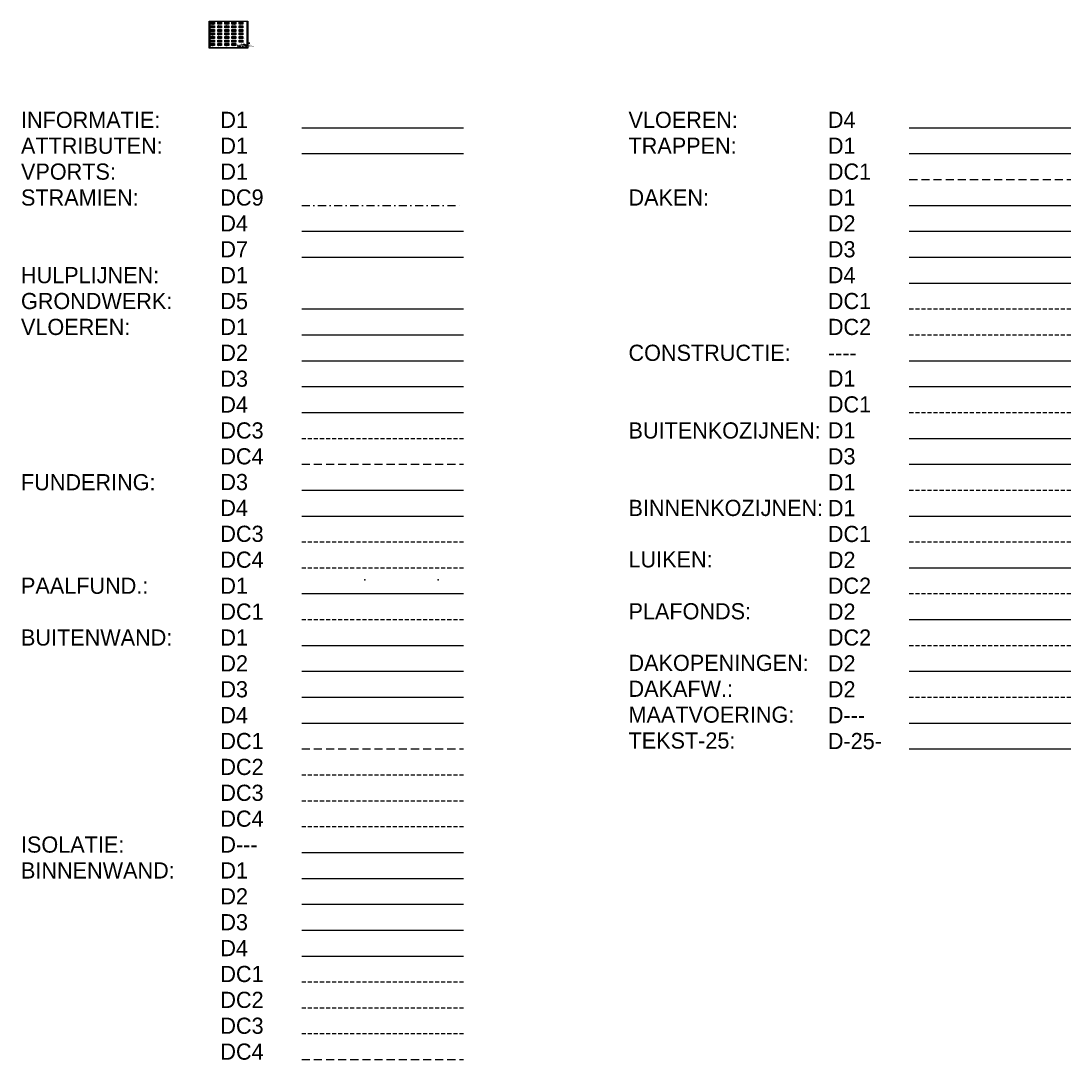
# Model space of a CAD drawing. Extents: x 0 to 317513, y 0 to 193913.
# Tile 69 of 69: x 293398 to 309632, y 90369 to 106426. Entities that reach past the tile are written whole.
import ezdxf

# ---------------------------------------------------------------- set-up
doc = ezdxf.new("R2010")
doc.units = 0
doc.header["$LTSCALE"] = 20
doc.header["$MEASUREMENT"] = 0
doc.header["$PDSIZE"] = -1
for name, pattern in [('DASHDOT', [25, 12.5, -6.25, 0, -6.25]), ('DASHDOT2', [12.5, 6.25, -3.125, 0, -3.125]), ('DD1', [2.66667, 1.66667, -0.5, 0, -0.5]), ('HIDDEN', [9.375, 6.25, -3.125]), ('HIDDEN2', [4.6875, 3.125, -1.5625])]:
    doc.linetypes.add(name, pattern=pattern)
doc.layers.get('0').update_dxf_attribs({"linetype": 'CONTINUOUS'})
for name, color, linetype in [('A--I01D1_INFO', 1, 'CONTINUOUS'), ('A--L$1A-_RASTER_NR_01', 13, 'CONTINUOUS'), ('A--L$1A-_RASTER_NR_02', 21, 'CONTINUOUS'), ('A--L$1A-_RASTER_NR_03', 31, 'CONTINUOUS'), ('A--L$1A-_RASTER_NR_04', 45, 'CONTINUOUS'), ('A--L$1A-_RASTER_NR_05', 53, 'CONTINUOUS'), ('A--L$1A-_RASTER_NR_06', 81, 'CONTINUOUS'), ('A--L$1A-_RASTER_NR_07', 111, 'CONTINUOUS'), ('A--L$1A-_RASTER_NR_08', 131, 'CONTINUOUS'), ('A--L$1A-_RASTER_NR_09', 141, 'CONTINUOUS'), ('A--L$1A-_RASTER_NR_10', 171, 'CONTINUOUS'), ('A--L$1A-_RASTER_NR_11', 191, 'CONTINUOUS'), ('A--L$1A-_RASTER_NR_12', 211, 'CONTINUOUS'), ('A--L$1A-_RASTER_NR_13', 231, 'CONTINUOUS'), ('A--L$1A-_RASTER_NR_14', 241, 'CONTINUOUS'), ('A--L$1A-_RASTER_NR_15', 40, 'CONTINUOUS'), ('A--L$1A-_RASTER_NR_16', 70, 'CONTINUOUS'), ('A--L$1A-_RASTER_NR_17', 92, 'CONTINUOUS'), ('A--L$1A-_RASTER_NR_18', 71, 'CONTINUOUS'), ('A--L$1A-_RASTER_NR_19', 223, 'CONTINUOUS'), ('A--L$1A-_RASTER_NR_20', 23, 'CONTINUOUS'), ('A--L$1A-_RASTER_NR_21', 43, 'CONTINUOUS'), ('A--L$1A-_RASTER_NR_22', 83, 'CONTINUOUS'), ('A--L$1A-_RASTER_NR_23', 132, 'CONTINUOUS'), ('A--L$1A-_RASTER_NR_24', 203, 'CONTINUOUS'), ('A--L$1A-_RASTER_NR_25', 65, 'CONTINUOUS'), ('A--L$1A-_RASTER_NR_26', 134, 'CONTINUOUS'), ('A--L$1A-_RASTER_NR_27', 212, 'CONTINUOUS'), ('A--L$1A-_RASTER_NR_28', 232, 'CONTINUOUS'), ('A--L$1A-_RASTER_NR_29', 240, 'CONTINUOUS'), ('A--L$1A-_RASTER_NR_30', 42, 'CONTINUOUS'), ('A--L$1A-_RASTER_NR_31', 224, 'CONTINUOUS'), ('A--L$1A-_RASTER_NR_32', 154, 'CONTINUOUS'), ('A--L$1A-_TEK-LIJNEN_NORMAAL', 2, 'CONTINUOUS'), ('A--L$1A-_TEK-LIJNEN_NR_11', 11, 'CONTINUOUS'), ('A--L$7A-_RASTERCONTOUR', 3, 'CONTINUOUS'), ('A--L01D1_ATTRIBUTEN', 1, 'CONTINUOUS'), ('A--L07D4_STRAMIEN', 4, 'CONTINUOUS'), ('A--L07D7_STRAMIEN', 7, 'CONTINUOUS'), ('A--L07DC9_STRAMIEN', 9, 'DASHDOT2'), ('A--L11D5_GRONDWERK', 5, 'CONTINUOUS'), ('A--L13D1_VLOEREN', 1, 'CONTINUOUS'), ('A--L13D2_VLOEREN', 2, 'CONTINUOUS'), ('A--L13D3_VLOEREN', 3, 'CONTINUOUS'), ('A--L13D4_VLOEREN', 4, 'CONTINUOUS'), ('A--L13DC3_VLOEREN', 3, 'HIDDEN2'), ('A--L13DC4_VLOEREN', 4, 'HIDDEN'), ('A--L16D3_FUNDERING', 3, 'CONTINUOUS'), ('A--L16D4_FUNDERING', 4, 'CONTINUOUS'), ('A--L16DC3_FUNDERING', 3, 'HIDDEN2'), ('A--L16DC4_FUNDERING', 4, 'HIDDEN2'), ('A--L17D1_PAALFUNDERING', 1, 'CONTINUOUS'), ('A--L17DC1_PAALFUNDERING', 1, 'HIDDEN2'), ('A--L21D1_BUITENWAND', 1, 'CONTINUOUS'), ('A--L21D2_BUITENWAND', 2, 'CONTINUOUS'), ('A--L21D2_ISOLATIE', 1, 'CONTINUOUS'), ('A--L21D3_BUITENWAND', 3, 'CONTINUOUS'), ('A--L21D4_BUITENWAND', 4, 'CONTINUOUS'), ('A--L21DC1_BUITENWAND', 1, 'HIDDEN'), ('A--L21DC2_BUITENWAND', 2, 'HIDDEN2'), ('A--L21DC3_BUITENWAND', 3, 'HIDDEN2'), ('A--L21DC4_BUITENWAND', 4, 'HIDDEN2'), ('A--L22D1_BINNENWAND', 1, 'CONTINUOUS'), ('A--L22D2_BINNENWAND', 2, 'CONTINUOUS'), ('A--L22D3_BINNENWAND', 3, 'CONTINUOUS'), ('A--L22D4_BINNENWAND', 4, 'CONTINUOUS'), ('A--L22DC1_BINNENWAND', 1, 'HIDDEN2'), ('A--L22DC2_BINNENWAND', 2, 'HIDDEN2'), ('A--L22DC3_BINNENWAND', 3, 'HIDDEN2'), ('A--L22DC4_BINNENWAND', 4, 'HIDDEN'), ('A--L23D4_VLOEREN', 4, 'CONTINUOUS'), ('A--L24D1_TRAPPEN', 1, 'CONTINUOUS'), ('A--L24DC1_TRAPPEN', 1, 'HIDDEN'), ('A--L27D1_DAKEN', 1, 'CONTINUOUS'), ('A--L27D2_DAKEN', 2, 'CONTINUOUS'), ('A--L27D3_DAKEN', 3, 'CONTINUOUS'), ('A--L27D4_DAKEN', 4, 'CONTINUOUS'), ('A--L27DC1_DAKEN', 1, 'HIDDEN2'), ('A--L27DC2_DAKEN', 2, 'HIDDEN2'), ('A--L28_KONSTRUKTIES', 4, 'CONTINUOUS'), ('A--L28D1_KONSTRUKTIES', 1, 'CONTINUOUS'), ('A--L28DC1_KONSTRUKTIES', 1, 'HIDDEN2'), ('A--L31D1_BUITENKOZIJN', 1, 'CONTINUOUS'), ('A--L31D3_BUITENKOZIJN', 3, 'CONTINUOUS'), ('A--L31DC1_BUITENKOZIJN', 1, 'HIDDEN2'), ('A--L32D1_BINNENKOZIJN', 1, 'CONTINUOUS'), ('A--L32DC1_BINNENKOZIJN', 1, 'HIDDEN2'), ('A--L33D2_LUIKEN', 2, 'CONTINUOUS'), ('A--L33DC2_LUIKEN', 2, 'HIDDEN2'), ('A--L35D2_PLAFONDS', 2, 'CONTINUOUS'), ('A--L35DC2_PLAFONDS', 2, 'HIDDEN2'), ('A--L37D2_DAKOPENINGEN', 2, 'CONTINUOUS'), ('A--L47D2_DAKAFW', 2, 'HIDDEN2'), ('A--M1D---_MAATVOERING', 1, 'CONTINUOUS'), ('A--T1D-25_TEKST', 2, 'CONTINUOUS'), ('ALFA_B4--_ONDERH-TXT_50MM', 4, 'CONTINUOUS'), ('ALFA_TEKST_1MM', 1, 'CONTINUOUS'), ('ALLFA_B3--_ONDERH-TXT_35MM', 3, 'CONTINUOUS'), ('AM$1B1--_HOOGTE_MAATV', 1, 'CONTINUOUS'), ('AT$1A---_TEKSTLIJN', 1, 'CONTINUOUS'), ('AT$1A-10_TEKST', 6, 'CONTINUOUS'), ('AT$1A-18_TEKST', 1, 'CONTINUOUS'), ('AT$1A-25_TEKST', 2, 'CONTINUOUS'), ('AT$1A-35_TEKST', 3, 'CONTINUOUS'), ('AT$1A-50_TEKST', 4, 'CONTINUOUS'), ('AT$1A-70_TEKST', 5, 'CONTINUOUS'), ('ATFA_B2--_ONDERH-TXT_25MM', 2, 'CONTINUOUS'), ('CONTROL_POINTS', 7, 'CONTINUOUS'), ('STRAMIEN', 8, 'DD1'), ('X--L$4A-_STEMPEL', 7, 'CONTINUOUS'), ('X--LR---_CP', 7, 'CONTINUOUS')]:
    doc.layers.add(name, color=color, linetype=linetype)
doc.styles.add('B-01', font='b-gbp')
doc.styles.add('ONDERHOEK_TEXT', font='ROMANS.shx', dxfattribs={"height": 2.5})
doc.styles.add('ONDERHOEK_TXT', font='romans.shx', dxfattribs={"width": 0.8})

# ---------------------------------------------------------------- blocks, each defined once
blk = doc.blocks.new('KAD_A2')
at = {"layer": 'X--L$4A-_STEMPEL', "color": 1}
for p, q in [((0, 287), (10, 287)), ((-410, -10), (-410, 0)), ((-200, -10), (-200, 0))]:
    blk.add_line(p, q, dxfattribs=at)
blk.add_lwpolyline([(-584, -10), (-584, 410), (10, 410), (10, -10)], close=True, dxfattribs=at)
at = {"layer": 'X--L$4A-_STEMPEL', "color": 4}
blk.add_lwpolyline([(0, 25), (0, 400), (-574, 400), (-574, 0), (-25, 0)], dxfattribs=at)
at = {"layer": 'X--LR---_CP', "color": 255}
blk.add_circle((-584, -10), 0.0123, dxfattribs=at)
at = {"layer": 'X--LR---_CP'}
blk.add_point((0, 0), dxfattribs=at)
blk = doc.blocks.new('97_15_OH')
at = {"color": 2}
for p, q in [((-25, 0), (-201, 0)), ((0, 25), (0, 77))]:
    blk.add_line(p, q, dxfattribs=at)
at = {"color": 2, "linetype": 'Continuous'}
blk.add_line((0, 0), (-77, 77), dxfattribs=at)
at = {"color": 3, "linetype": 'Continuous'}
for q in [(-58, 52), (-52, 58), (-52, 46), (-46, 52)]:
    blk.add_line((-52, 52), q, dxfattribs=at)
at = {"layer": 'CONTROL_POINTS', "color": 255}
blk.add_circle((-2, 2), 0.0123, dxfattribs=at)
at = {"layer": 'CONTROL_POINTS', "color": 2}
for p in [(-201, 0), (0, 77), (0, 77)]:
    blk.add_point(p, dxfattribs=at)
at = {"color": 3, "linetype": 'Continuous', "style": 'ONDERHOEK_TXT'}
for s, height, p in [('- Projekt', 2, (-201, 52)), ('- Onderwerp', 2, (-201, 27)), ('Architektenburo BNA', 2.5, (-128, 70))]:
    blk.add_text(s, height=height, dxfattribs=at).set_placement(p)
at = {"color": 5, "linetype": 'Continuous', "style": 'ONDERHOEK_TXT'}
blk.add_text('TANGERMAN   GERRITSMA', height=5, dxfattribs=at).set_placement((-103, 50))
at = {"color": 2, "linetype": 'Continuous', "style": 'ONDERHOEK_TXT'}
for s, p in [('Werk', (-102, 27)), ('Schaal', (-102, 11)), ('Blad', (-77, 27)), ('Get', (-77, 11)), ('Datum', (-52, 11))]:
    blk.add_text(s, height=2, dxfattribs=at).set_placement(p)
at = {"layer": 'ALFA_B4--_ONDERH-TXT_50MM', "style": 'ONDERHOEK_TEXT', "flags": 4}
for tag, p in [('WERK_NR.', (-102, 16)), ('BLAD_NR.', (-77, 16))]:
    blk.add_attdef(tag, p, '', height=5, dxfattribs=at)
at = {"layer": 'ALFA_TEKST_1MM', "color": 2, "style": 'ONDERHOEK_TXT', "width": 0.8}
for s, p in [('Collardslaan 1', (-52, 70)), ('Postbus 47', (-52, 66)), ('9400 AA  Assen', (-52, 62))]:
    blk.add_text(s, height=1.8, dxfattribs=at).set_placement(p)
at = {"layer": 'ALLFA_B3--_ONDERH-TXT_35MM', "style": 'ONDERHOEK_TEXT', "flags": 4}
for tag, p in [('ONDERWERP1', (-198, 21)), ('ONDERWERP2', (-198, 14)), ('ONDERWERP3', (-198, 8)), ('PROJECT1', (-198, 46)), ('PROJECT2', (-198, 39)), ('PROJECT3', (-198, 33))]:
    blk.add_attdef(tag, p, '', height=3.5, dxfattribs=at)
at = {"layer": 'ATFA_B2--_ONDERH-TXT_25MM', "style": 'ONDERHOEK_TEXT', "flags": 4}
for tag, p in [('SCHAAL', (-102, 5)), ('DATUM', (-52, 5))]:
    blk.add_attdef(tag, p, '', height=2.5, dxfattribs=at)
blk = doc.blocks.new('C_RASTER')
blk.add_line((17, 72), (41, 72))
at = {"layer": 'A--L$1A-_RASTER_NR_01'}
blk.add_solid([(-564, 360), (-564, 390), (-504, 360), (-504, 390)], dxfattribs=at)
at = {"layer": 'A--L$1A-_RASTER_NR_02'}
blk.add_solid([(-564, 305), (-564, 335), (-504, 305), (-504, 335)], dxfattribs=at)
at = {"layer": 'A--L$1A-_RASTER_NR_03'}
blk.add_solid([(-564, 250), (-564, 280), (-504, 250), (-504, 280)], dxfattribs=at)
at = {"layer": 'A--L$1A-_RASTER_NR_04'}
blk.add_solid([(-564, 195), (-564, 225), (-504, 195), (-504, 225)], dxfattribs=at)
at = {"layer": 'A--L$1A-_RASTER_NR_05'}
blk.add_solid([(-564, 140), (-564, 170), (-504, 140), (-504, 170)], dxfattribs=at)
at = {"layer": 'A--L$1A-_RASTER_NR_06'}
blk.add_solid([(-564, 85), (-564, 115), (-504, 85), (-504, 115)], dxfattribs=at)
at = {"layer": 'A--L$1A-_RASTER_NR_07'}
blk.add_solid([(-564, 30), (-564, 60), (-504, 30), (-504, 60)], dxfattribs=at)
at = {"layer": 'A--L$1A-_RASTER_NR_08'}
blk.add_solid([(-454, 360), (-454, 390), (-394, 360), (-394, 390)], dxfattribs=at)
at = {"layer": 'A--L$1A-_RASTER_NR_09'}
blk.add_solid([(-454, 305), (-454, 335), (-394, 305), (-394, 335)], dxfattribs=at)
at = {"layer": 'A--L$1A-_RASTER_NR_10'}
blk.add_solid([(-454, 250), (-454, 280), (-394, 250), (-394, 280)], dxfattribs=at)
at = {"layer": 'A--L$1A-_RASTER_NR_11'}
blk.add_solid([(-454, 195), (-454, 225), (-394, 195), (-394, 225)], dxfattribs=at)
at = {"layer": 'A--L$1A-_RASTER_NR_12'}
blk.add_solid([(-454, 140), (-454, 170), (-394, 140), (-394, 170)], dxfattribs=at)
at = {"layer": 'A--L$1A-_RASTER_NR_13'}
blk.add_solid([(-454, 85), (-454, 115), (-394, 85), (-394, 115)], dxfattribs=at)
at = {"layer": 'A--L$1A-_RASTER_NR_14'}
blk.add_solid([(-454, 30), (-454, 60), (-394, 30), (-394, 60)], dxfattribs=at)
at = {"layer": 'A--L$1A-_RASTER_NR_15'}
blk.add_solid([(-344, 360), (-344, 390), (-284, 360), (-284, 390)], dxfattribs=at)
at = {"layer": 'A--L$1A-_RASTER_NR_16'}
blk.add_solid([(-344, 305), (-344, 335), (-284, 305), (-284, 335)], dxfattribs=at)
at = {"layer": 'A--L$1A-_RASTER_NR_17'}
blk.add_solid([(-344, 250), (-344, 280), (-284, 250), (-284, 280)], dxfattribs=at)
at = {"layer": 'A--L$1A-_RASTER_NR_18'}
blk.add_solid([(-344, 195), (-344, 225), (-284, 195), (-284, 225)], dxfattribs=at)
at = {"layer": 'A--L$1A-_RASTER_NR_19'}
blk.add_solid([(-344, 140), (-344, 170), (-284, 140), (-284, 170)], dxfattribs=at)
at = {"layer": 'A--L$1A-_RASTER_NR_20'}
blk.add_solid([(-344, 85), (-344, 115), (-284, 85), (-284, 115)], dxfattribs=at)
at = {"layer": 'A--L$1A-_RASTER_NR_21'}
blk.add_solid([(-344, 30), (-344, 60), (-284, 30), (-284, 60)], dxfattribs=at)
at = {"layer": 'A--L$1A-_RASTER_NR_22'}
blk.add_solid([(-234, 360), (-234, 390), (-174, 360), (-174, 390)], dxfattribs=at)
at = {"layer": 'A--L$1A-_RASTER_NR_23'}
blk.add_solid([(-234, 305), (-234, 335), (-174, 305), (-174, 335)], dxfattribs=at)
at = {"layer": 'A--L$1A-_RASTER_NR_24'}
blk.add_solid([(-234, 250), (-234, 280), (-174, 250), (-174, 280)], dxfattribs=at)
at = {"layer": 'A--L$1A-_RASTER_NR_25'}
blk.add_solid([(-234, 195), (-234, 225), (-174, 195), (-174, 225)], dxfattribs=at)
at = {"layer": 'A--L$1A-_RASTER_NR_26'}
blk.add_solid([(-234, 140), (-234, 170), (-174, 140), (-174, 170)], dxfattribs=at)
at = {"layer": 'A--L$1A-_RASTER_NR_27'}
blk.add_solid([(-234, 85), (-234, 115), (-174, 85), (-174, 115)], dxfattribs=at)
at = {"layer": 'A--L$1A-_RASTER_NR_28'}
blk.add_solid([(-234, 30), (-234, 60), (-174, 30), (-174, 60)], dxfattribs=at)
at = {"layer": 'A--L$1A-_RASTER_NR_29'}
blk.add_solid([(-124, 360), (-124, 390), (-64, 360), (-64, 390)], dxfattribs=at)
at = {"layer": 'A--L$1A-_RASTER_NR_30'}
blk.add_solid([(-124, 305), (-124, 335), (-64, 305), (-64, 335)], dxfattribs=at)
at = {"layer": 'A--L$1A-_RASTER_NR_31'}
blk.add_solid([(-124, 250), (-124, 280), (-64, 250), (-64, 280)], dxfattribs=at)
at = {"layer": 'A--L$1A-_RASTER_NR_32'}
blk.add_solid([(-124, 195), (-124, 225), (-64, 195), (-64, 225)], dxfattribs=at)
at = {"layer": 'A--L$1A-_TEK-LIJNEN_NORMAAL'}
blk.add_solid([(-124, 85), (-124, 115), (-64, 85), (-64, 115)], dxfattribs=at)
at = {"layer": 'A--L$1A-_TEK-LIJNEN_NR_11'}
blk.add_solid([(-124, 140), (-124, 170), (-64, 140), (-64, 170)], dxfattribs=at)
at = {"layer": 'A--L$7A-_RASTERCONTOUR'}
for points in [[(-564, 390), (-504, 390), (-504, 360), (-564, 360)], [(-564, 335), (-504, 335), (-504, 305), (-564, 305)], [(-454, 390), (-394, 390), (-394, 360), (-454, 360)], [(-454, 335), (-394, 335), (-394, 305), (-454, 305)], [(-344, 390), (-284, 390), (-284, 360), (-344, 360)], [(-344, 335), (-284, 335), (-284, 305), (-344, 305)], [(-234, 390), (-174, 390), (-174, 360), (-234, 360)], [(-234, 335), (-174, 335), (-174, 305), (-234, 305)], [(-124, 390), (-64, 390), (-64, 360), (-124, 360)], [(-124, 335), (-64, 335), (-64, 305), (-124, 305)], [(-564, 280), (-504, 280), (-504, 250), (-564, 250)], [(-564, 225), (-504, 225), (-504, 195), (-564, 195)], [(-564, 170), (-504, 170), (-504, 140), (-564, 140)], [(-454, 280), (-394, 280), (-394, 250), (-454, 250)], [(-454, 225), (-394, 225), (-394, 195), (-454, 195)], [(-454, 170), (-394, 170), (-394, 140), (-454, 140)], [(-344, 280), (-284, 280), (-284, 250), (-344, 250)], [(-344, 225), (-284, 225), (-284, 195), (-344, 195)], [(-344, 170), (-284, 170), (-284, 140), (-344, 140)], [(-234, 280), (-174, 280), (-174, 250), (-234, 250)], [(-234, 225), (-174, 225), (-174, 195), (-234, 195)], [(-234, 170), (-174, 170), (-174, 140), (-234, 140)], [(-124, 280), (-64, 280), (-64, 250), (-124, 250)], [(-124, 225), (-64, 225), (-64, 195), (-124, 195)], [(-124, 170), (-64, 170), (-64, 140), (-124, 140)], [(-564, 115), (-504, 115), (-504, 85), (-564, 85)], [(-564, 60), (-504, 60), (-504, 30), (-564, 30)], [(-454, 115), (-394, 115), (-394, 85), (-454, 85)], [(-454, 60), (-394, 60), (-394, 30), (-454, 30)], [(-344, 115), (-284, 115), (-284, 85), (-344, 85)], [(-344, 60), (-284, 60), (-284, 30), (-344, 30)], [(-234, 115), (-174, 115), (-174, 85), (-234, 85)], [(-234, 60), (-174, 60), (-174, 30), (-234, 30)], [(-124, 115), (-64, 115), (-64, 85), (-124, 85)]]:
    blk.add_lwpolyline(points, close=True, dxfattribs=at)
at = {"layer": 'AT$1A---_TEKSTLIJN'}
blk.add_line((17, 66), (41, 66), dxfattribs=at)
at = {"layer": 'AM$1B1--_HOOGTE_MAATV'}
blk.add_blockref('KAD_A2', (0, 0), dxfattribs=at)
ref = blk.add_blockref('97_15_OH', (0, 0), dxfattribs=dict(at, xscale=0.75, yscale=0.75, zscale=0.75))
ref.add_attrib('PROJECT1', 'Buro Alg. Comp Werkzaamheden', (-148, 34), dxfattribs={"layer": 'ALLFA_B3--_ONDERH-TXT_35MM', "height": 2.62, "style": 'ONDERHOEK_TEXT', "flags": 4})
ref.add_attrib('PROJECT2', '.', (-148, 30), dxfattribs={"layer": 'ALLFA_B3--_ONDERH-TXT_35MM', "height": 2.62, "style": 'ONDERHOEK_TEXT', "flags": 4})
ref.add_attrib('ONDERWERP1', 'Rasters v.OCE 9400 Plotter', (-148, 16), dxfattribs={"layer": 'ALLFA_B3--_ONDERH-TXT_35MM', "height": 2.62, "style": 'ONDERHOEK_TEXT', "flags": 4})
ref.add_attrib('ONDERWERP2', '.', (-148, 11), dxfattribs={"layer": 'ALLFA_B3--_ONDERH-TXT_35MM', "height": 2.62, "style": 'ONDERHOEK_TEXT', "flags": 4})
ref.add_attrib('ONDERWERP3', '.', (-148, 6), dxfattribs={"layer": 'ALLFA_B3--_ONDERH-TXT_35MM', "height": 2.62, "style": 'ONDERHOEK_TEXT', "flags": 4})
ref.add_attrib('SCHAAL', '1:1', (-77, 4), dxfattribs={"layer": 'ATFA_B2--_ONDERH-TXT_25MM', "height": 1.87, "style": 'ONDERHOEK_TEXT', "flags": 4})
ref.add_attrib('WERK_NR.', '0000', (-77, 12), dxfattribs={"layer": 'ALFA_B4--_ONDERH-TXT_50MM', "height": 3.75, "style": 'ONDERHOEK_TEXT', "flags": 4})
ref.add_attrib('GET.', 'j.t.j.h./e.b.', (-58, 4), dxfattribs={"layer": 'ATFA_B2--_ONDERH-TXT_25MM', "height": 1.87, "style": 'ONDERHOEK_TEXT', "flags": 4})
ref.add_attrib('DATUM', '20 aug 1998', (-39, 4), dxfattribs={"layer": 'ATFA_B2--_ONDERH-TXT_25MM', "height": 1.87, "style": 'ONDERHOEK_TEXT', "flags": 4})
ref.add_attrib('BLAD_NR.', 'AL-01', (-58, 12), dxfattribs={"layer": 'ALFA_B4--_ONDERH-TXT_50MM', "height": 3.75, "style": 'ONDERHOEK_TEXT', "flags": 4})
at = {"layer": 'AT$1A-10_TEKST', "style": 'B-01'}
blk.add_text('10MM TEKST', height=10, dxfattribs=at).set_placement((17, 9))
at = {"layer": 'AT$1A-18_TEKST', "style": 'B-01'}
for s, p in [('ACAD PEN KLEUR NR.: 13', (-564, 345)), ('ACAD PEN KLEUR NR.: 131', (-454, 345)), ('ACAD PEN KLEUR NR.: 40', (-344, 345)), ('ACAD PEN KLEUR NR.: 83', (-234, 345)), ('ACAD PEN KLEUR NR.: 240', (-124, 345)), ('ACAD PEN KLEUR NR.: 21', (-564, 290)), ('ACAD PEN KLEUR NR.: 31', (-564, 235)), ('ACAD PEN KLEUR NR.: 45', (-564, 180)), ('ACAD PEN KLEUR NR.: 141', (-454, 290)), ('ACAD PEN KLEUR NR.: 171', (-454, 235)), ('ACAD PEN KLEUR NR.: 191', (-454, 180)), ('ACAD PEN KLEUR NR.: 70', (-344, 290)), ('ACAD PEN KLEUR NR.: 92', (-344, 235)), ('ACAD PEN KLEUR NR.: 71', (-344, 180)), ('ACAD PEN KLEUR NR.: 132', (-234, 290)), ('ACAD PEN KLEUR NR.: 203', (-234, 235)), ('ACAD PEN KLEUR NR.: 65', (-234, 180)), ('ACAD PEN KLEUR NR.: 42', (-124, 290)), ('ACAD PEN KLEUR NR.: 224', (-124, 235)), ('ACAD PEN KLEUR NR.: 154', (-124, 180)), ('ACAD PEN KLEUR NR.: 53', (-564, 125)), ('ACAD PEN KLEUR NR.: 81', (-564, 70)), ('ACAD PEN KLEUR NR.: 111', (-564, 15)), ('ACAD PEN KLEUR NR.: 211', (-454, 125)), ('ACAD PEN KLEUR NR.: 231', (-454, 70)), ('ACAD PEN KLEUR NR.: 241', (-454, 15)), ('ACAD PEN KLEUR NR.: 223', (-344, 125)), ('ACAD PEN KLEUR NR.: 23', (-344, 70)), ('ACAD PEN KLEUR NR.: 43', (-344, 15)), ('ACAD PEN KLEUR NR.: 134', (-234, 125)), ('ACAD PEN KLEUR NR.: 212', (-234, 70)), ('ACAD PEN KLEUR NR.: 232', (-234, 15)), ('ACAD PEN KLEUR NR.: 11', (-124, 125)), ('ACAD PEN KLEUR NR.: 1 T/M 10', (-124, 70)), ('18MM TEKST', (17, 59))]:
    blk.add_text(s, height=1.8, dxfattribs=at).set_placement(p)
at = {"layer": 'AT$1A-25_TEKST', "style": 'B-01'}
blk.add_text('25MM TEKST', height=2.5, dxfattribs=at).set_placement((17, 54))
at = {"layer": 'AT$1A-35_TEKST', "style": 'B-01'}
for s, p in [('35MM TEKST', (17, 46)), ('layer 0', (44, 70)), ('layer tekstlijn', (44, 64))]:
    blk.add_text(s, height=3.5, dxfattribs=at).set_placement(p)
at = {"layer": 'AT$1A-50_TEKST', "style": 'B-01'}
for s, p in [('RASTER NR. 01', (-564, 350)), ('RASTER NR. 08', (-454, 350)), ('RASTER NR. 15', (-344, 350)), ('RASTER NR. 22', (-234, 350)), ('RASTER NR. 29', (-124, 350)), ('RASTER NR. 02', (-564, 295)), ('RASTER NR. 03', (-564, 240)), ('RASTER NR. 04', (-564, 185)), ('RASTER NR. 09', (-454, 295)), ('RASTER NR. 10', (-454, 240)), ('RASTER NR. 11', (-454, 185)), ('RASTER NR. 16', (-344, 295)), ('RASTER NR. 17', (-344, 240)), ('RASTER NR. 18', (-344, 185)), ('RASTER NR. 23', (-234, 295)), ('RASTER NR. 24', (-234, 240)), ('RASTER NR. 25', (-234, 185)), ('RASTER NR. 30', (-124, 295)), ('RASTER NR. 31', (-124, 240)), ('RASTER NR. 32', (-124, 185)), ('RASTER NR. 05', (-564, 130)), ('RASTER NR. 06', (-564, 75)), ('RASTER NR. 07', (-564, 20)), ('RASTER NR. 12', (-454, 130)), ('RASTER NR. 13', (-454, 75)), ('RASTER NR. 14', (-454, 20)), ('RASTER NR. 19', (-344, 130)), ('RASTER NR. 20', (-344, 75)), ('RASTER NR. 21', (-344, 20)), ('RASTER NR. 26', (-234, 130)), ('RASTER NR. 27', (-234, 75)), ('RASTER NR. 28', (-234, 20)), ('TEK LIJNEN RASTER NR. 6', (-124, 130)), ('TEK LIJNEN RASTER NR. 16', (-124, 75)), ('50MM TEKST', (17, 38))]:
    blk.add_text(s, height=5, dxfattribs=at).set_placement(p)
at = {"layer": 'AT$1A-70_TEKST', "style": 'B-01'}
blk.add_text('70MM TEKST', height=7, dxfattribs=at).set_placement((17, 25))

msp = doc.modelspace()

# ---------------------------------------------------------------- linework, layer by layer
at = {"layer": 'A--I01D1_INFO'}
msp.add_line((297738.85, 104776.44), (300238.85, 104776.44), dxfattribs=at)
at = {"layer": 'A--L01D1_ATTRIBUTEN'}
msp.add_line((297738.85, 104376.44), (300238.85, 104376.44), dxfattribs=at)
at = {"layer": 'A--L07D4_STRAMIEN'}
msp.add_line((297738.85, 103176.44), (300238.85, 103176.44), dxfattribs=at)
at = {"layer": 'A--L07D7_STRAMIEN'}
msp.add_line((297738.85, 102776.44), (300238.85, 102776.44), dxfattribs=at)
at = {"layer": 'A--L07DC9_STRAMIEN'}
msp.add_line((297738.85, 103576.44), (300238.85, 103576.44), dxfattribs=at)
at = {"layer": 'A--L11D5_GRONDWERK'}
msp.add_line((297738.85, 101976.44), (300238.85, 101976.44), dxfattribs=at)
at = {"layer": 'A--L13D1_VLOEREN'}
msp.add_line((297738.85, 101576.44), (300238.85, 101576.44), dxfattribs=at)
at = {"layer": 'A--L13D2_VLOEREN'}
msp.add_line((297738.85, 101176.44), (300238.85, 101176.44), dxfattribs=at)
at = {"layer": 'A--L13D3_VLOEREN'}
msp.add_line((297738.85, 100776.44), (300238.85, 100776.44), dxfattribs=at)
at = {"layer": 'A--L13D4_VLOEREN'}
msp.add_line((297738.85, 100376.44), (300238.85, 100376.44), dxfattribs=at)
at = {"layer": 'A--L13DC3_VLOEREN'}
msp.add_line((297738.85, 99976.44), (300238.85, 99976.44), dxfattribs=at)
at = {"layer": 'A--L13DC4_VLOEREN'}
msp.add_line((297738.85, 99576.44), (300238.85, 99576.44), dxfattribs=at)
at = {"layer": 'A--L16D3_FUNDERING'}
msp.add_line((297738.85, 99176.44), (300238.85, 99176.44), dxfattribs=at)
at = {"layer": 'A--L16D4_FUNDERING'}
msp.add_line((297738.85, 98776.44), (300238.85, 98776.44), dxfattribs=at)
at = {"layer": 'A--L16DC3_FUNDERING'}
msp.add_line((297738.85, 98376.44), (300238.85, 98376.44), dxfattribs=at)
at = {"layer": 'A--L16DC4_FUNDERING'}
msp.add_line((297738.85, 97976.44), (300238.85, 97976.44), dxfattribs=at)
at = {"layer": 'A--L17D1_PAALFUNDERING'}
msp.add_line((297738.85, 97576.44), (300238.85, 97576.44), dxfattribs=at)
at = {"layer": 'A--L17DC1_PAALFUNDERING'}
msp.add_line((297738.85, 97176.44), (300238.85, 97176.44), dxfattribs=at)
at = {"layer": 'A--L21D1_BUITENWAND'}
msp.add_line((297738.85, 96776.44), (300238.85, 96776.44), dxfattribs=at)
at = {"layer": 'A--L21D2_BUITENWAND'}
msp.add_line((297738.85, 96376.44), (300238.85, 96376.44), dxfattribs=at)
at = {"layer": 'A--L21D2_ISOLATIE'}
msp.add_line((297738.85, 93576.44), (300238.85, 93576.44), dxfattribs=at)
at = {"layer": 'A--L21D3_BUITENWAND'}
msp.add_line((297738.85, 95976.44), (300238.85, 95976.44), dxfattribs=at)
at = {"layer": 'A--L21D4_BUITENWAND'}
msp.add_line((297738.85, 95576.44), (300238.85, 95576.44), dxfattribs=at)
at = {"layer": 'A--L21DC1_BUITENWAND'}
msp.add_line((297738.85, 95176.44), (300238.85, 95176.44), dxfattribs=at)
at = {"layer": 'A--L21DC2_BUITENWAND'}
msp.add_line((297738.85, 94776.44), (300238.85, 94776.44), dxfattribs=at)
at = {"layer": 'A--L21DC3_BUITENWAND'}
msp.add_line((297738.85, 94376.44), (300238.85, 94376.44), dxfattribs=at)
at = {"layer": 'A--L21DC4_BUITENWAND'}
msp.add_line((297738.85, 93976.44), (300238.85, 93976.44), dxfattribs=at)
at = {"layer": 'A--L22D1_BINNENWAND'}
msp.add_line((297738.85, 93176.44), (300238.85, 93176.44), dxfattribs=at)
at = {"layer": 'A--L22D2_BINNENWAND'}
msp.add_line((297738.85, 92776.44), (300238.85, 92776.44), dxfattribs=at)
at = {"layer": 'A--L22D3_BINNENWAND'}
msp.add_line((297738.85, 92376.44), (300238.85, 92376.44), dxfattribs=at)
at = {"layer": 'A--L22D4_BINNENWAND'}
msp.add_line((297738.85, 91976.44), (300238.85, 91976.44), dxfattribs=at)
at = {"layer": 'A--L22DC1_BINNENWAND'}
msp.add_line((297738.85, 91576.44), (300238.85, 91576.44), dxfattribs=at)
at = {"layer": 'A--L22DC2_BINNENWAND'}
msp.add_line((297738.85, 91176.44), (300238.85, 91176.44), dxfattribs=at)
at = {"layer": 'A--L22DC3_BINNENWAND'}
msp.add_line((297738.85, 90776.44), (300238.85, 90776.44), dxfattribs=at)
at = {"layer": 'A--L22DC4_BINNENWAND'}
msp.add_line((297738.85, 90376.44), (300238.85, 90376.44), dxfattribs=at)
at = {"layer": 'A--L23D4_VLOEREN'}
msp.add_line((307132.36, 104776.44), (309632.36, 104776.44), dxfattribs=at)
at = {"layer": 'A--L24D1_TRAPPEN'}
msp.add_line((307132.36, 104376.44), (309632.36, 104376.44), dxfattribs=at)
at = {"layer": 'A--L24DC1_TRAPPEN'}
msp.add_line((307132.36, 103976.44), (309632.36, 103976.44), dxfattribs=at)
at = {"layer": 'A--L27D1_DAKEN'}
msp.add_line((307132.36, 103576.44), (309632.36, 103576.44), dxfattribs=at)
at = {"layer": 'A--L27D2_DAKEN'}
msp.add_line((307132.36, 103176.44), (309632.36, 103176.44), dxfattribs=at)
at = {"layer": 'A--L27D3_DAKEN'}
msp.add_line((307132.36, 102776.44), (309632.36, 102776.44), dxfattribs=at)
at = {"layer": 'A--L27D4_DAKEN'}
msp.add_line((307132.36, 102376.44), (309632.36, 102376.44), dxfattribs=at)
at = {"layer": 'A--L27DC1_DAKEN'}
msp.add_line((307132.36, 101976.44), (309632.36, 101976.44), dxfattribs=at)
at = {"layer": 'A--L27DC2_DAKEN'}
msp.add_line((307132.36, 101576.44), (309632.36, 101576.44), dxfattribs=at)
at = {"layer": 'A--L28_KONSTRUKTIES'}
msp.add_line((307132.36, 101176.44), (309632.36, 101176.44), dxfattribs=at)
at = {"layer": 'A--L28D1_KONSTRUKTIES'}
msp.add_line((307132.36, 100776.44), (309632.36, 100776.44), dxfattribs=at)
at = {"layer": 'A--L28DC1_KONSTRUKTIES'}
msp.add_line((307132.36, 100376.44), (309632.36, 100376.44), dxfattribs=at)
at = {"layer": 'A--L31D1_BUITENKOZIJN'}
msp.add_line((307132.36, 99976.44), (309632.36, 99976.44), dxfattribs=at)
at = {"layer": 'A--L31D3_BUITENKOZIJN'}
msp.add_line((307132.36, 99576.44), (309632.36, 99576.44), dxfattribs=at)
at = {"layer": 'A--L31DC1_BUITENKOZIJN'}
msp.add_line((307132.36, 99176.44), (309632.36, 99176.44), dxfattribs=at)
at = {"layer": 'A--L32D1_BINNENKOZIJN'}
msp.add_line((307132.36, 98776.44), (309632.36, 98776.44), dxfattribs=at)
at = {"layer": 'A--L32DC1_BINNENKOZIJN'}
msp.add_line((307132.36, 98376.44), (309632.36, 98376.44), dxfattribs=at)
at = {"layer": 'A--L33D2_LUIKEN'}
msp.add_line((307132.36, 97976.44), (309632.36, 97976.44), dxfattribs=at)
at = {"layer": 'A--L33DC2_LUIKEN'}
msp.add_line((307132.36, 97576.44), (309632.36, 97576.44), dxfattribs=at)
at = {"layer": 'A--L35D2_PLAFONDS'}
msp.add_line((307132.36, 97176.44), (309632.36, 97176.44), dxfattribs=at)
at = {"layer": 'A--L35DC2_PLAFONDS'}
msp.add_line((307132.36, 96776.44), (309632.36, 96776.44), dxfattribs=at)
at = {"layer": 'A--L37D2_DAKOPENINGEN'}
msp.add_line((307132.36, 96376.44), (309632.36, 96376.44), dxfattribs=at)
at = {"layer": 'A--L47D2_DAKAFW'}
msp.add_line((307132.36, 95976.44), (309632.36, 95976.44), dxfattribs=at)
at = {"layer": 'A--M1D---_MAATVOERING'}
msp.add_line((307132.36, 95576.44), (309632.36, 95576.44), dxfattribs=at)
at = {"layer": 'A--T1D-25_TEKST'}
msp.add_line((307132.36, 95176.44), (309632.36, 95176.44), dxfattribs=at)
at = {"layer": 'STRAMIEN', "color": 8, "linetype": 'DASHDOT'}
msp.add_point((298714.13, 97789.83), dxfattribs=at)
msp.add_point((298714.13, 97789.83), dxfattribs=at)
at = {"layer": 'X--LR---_CP'}
msp.add_point((299849.07, 97789.83), dxfattribs=at)

# ---------------------------------------------------------------- block references
msp.add_blockref('C_RASTER', (296893.44, 106016.26))

# ---------------------------------------------------------------- texts
at = {"layer": 'A--T1D-25_TEKST', "style": 'B-01'}
for s, p in [('INFORMATIE:', (293397.18, 104773.81)), ('D1', (296479.9, 104773.81)), ('VLOEREN:', (302790.7, 104773.81)), ('D4', (305873.42, 104773.81)), ('ATTRIBUTEN:', (293397.18, 104373.81)), ('D1', (296479.9, 104373.81)), ('TRAPPEN:', (302790.7, 104373.81)), ('D1', (305873.42, 104373.81)), ('VPORTS:', (293397.18, 103973.81)), ('DC1', (305873.42, 103973.81)), ('D1', (296479.9, 103973.81)), ('STRAMIEN:', (293397.18, 103573.81)), ('DC9', (296479.9, 103573.81)), ('DAKEN:', (302790.7, 103573.81)), ('D1', (305873.42, 103573.81)), ('D4', (296479.9, 103173.81)), ('D2', (305873.42, 103173.81)), ('D7', (296479.9, 102773.81)), ('D3', (305873.42, 102773.81)), ('HULPLIJNEN:', (293397.18, 102373.81)), ('D1', (296479.9, 102373.81)), ('D4', (305873.42, 102373.81)), ('GRONDWERK:', (293397.18, 101973.81)), ('D5', (296479.9, 101973.81)), ('DC1', (305873.42, 101973.81)), ('VLOEREN:', (293397.18, 101573.81)), ('D1', (296479.9, 101573.81)), ('DC2', (305873.42, 101573.81)), ('D2', (296479.9, 101173.81)), ('CONSTRUCTIE:', (302790.7, 101173.81)), ('----', (305873.42, 101176.44)), ('D3', (296479.9, 100773.81)), ('D1', (305873.42, 100776.44)), ('D4', (296479.9, 100373.81)), ('DC1', (305873.42, 100376.44)), ('DC3', (296479.9, 99973.81)), ('BUITENKOZIJNEN:', (302790.7, 99973.81)), ('D1', (305873.42, 99976.44)), ('DC4', (296479.9, 99573.81)), ('D3', (305873.42, 99573.81)), ('FUNDERING:', (293397.18, 99173.81)), ('D3', (296479.9, 99176.44)), ('D1', (305873.42, 99173.81)), ('D4', (296479.9, 98776.44)), ('BINNENKOZIJNEN:', (302790.7, 98776.44)), ('D1', (305873.42, 98773.81)), ('DC3', (296479.9, 98376.44)), ('DC1', (305873.42, 98373.81)), ('DC4', (296479.9, 97976.44)), ('LUIKEN:', (302790.7, 97981.71)), ('D2', (305873.42, 97973.81)), ('PAALFUND.:', (293397.18, 97573.81)), ('D1', (296479.9, 97573.81)), ('DC2', (305873.42, 97573.81)), ('DC1', (296479.9, 97173.81)), ('PLAFONDS:', (302790.7, 97179.07)), ('D2', (305873.42, 97173.81)), ('BUITENWAND:', (293397.18, 96773.81)), ('D1', (296479.9, 96773.81)), ('DC2', (305873.42, 96773.81)), ('D2', (296479.9, 96373.81)), ('DAKOPENINGEN:', (302790.7, 96381.71)), ('D2', (305873.42, 96373.81)), ('D3', (296479.9, 95973.81)), ('DAKAFW.:', (302790.7, 95981.71)), ('D2', (305873.42, 95973.81)), ('D4', (296479.9, 95573.81)), ('MAATVOERING:', (302790.7, 95581.71)), ('D---', (305873.42, 95573.81)), ('DC1', (296479.9, 95173.81)), ('TEKST-25:', (302790.7, 95181.71)), ('D-25-', (305873.42, 95173.81)), ('DC2', (296479.9, 94773.81)), ('DC3', (296479.9, 94373.81)), ('DC4', (296479.9, 93973.81)), ('ISOLATIE:', (293397.18, 93573.81)), ('D---', (296479.9, 93573.81)), ('BINNENWAND:', (293397.18, 93173.81)), ('D1', (296479.9, 93173.81)), ('D2', (296479.9, 92773.81)), ('D3', (296479.9, 92373.81)), ('D4', (296479.9, 91973.81)), ('DC1', (296479.9, 91573.81)), ('DC2', (296479.9, 91173.81)), ('DC3', (296479.9, 90773.81)), ('DC4', (296479.9, 90373.81))]:
    msp.add_text(s, height=250, dxfattribs=at).set_placement(p)

doc.saveas('drawing.dxf')
